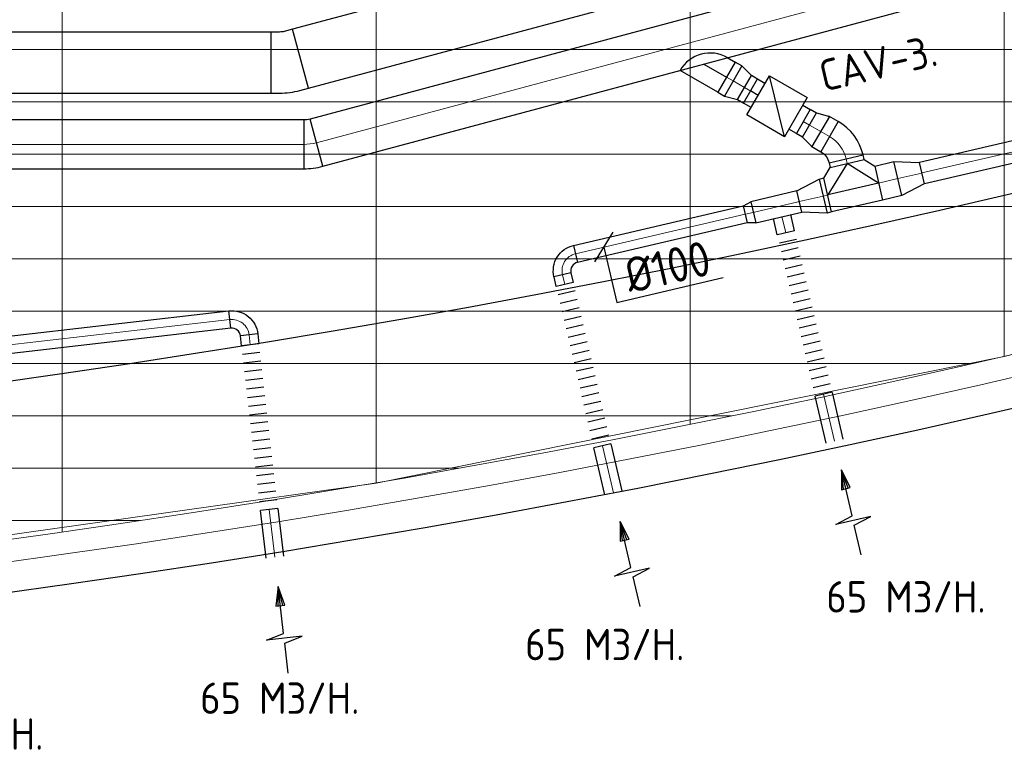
# Model space of a CAD drawing. Header units: millimetres. Extents: x -73257 to 31053, y 5203 to 51987.
# Tile 23 of 58: x -37011 to -31367, y 6462 to 10690. Entities that reach past the tile are written whole.
import ezdxf
from ezdxf.enums import TextEntityAlignment as Align

# ---------------------------------------------------------------- set-up
doc = ezdxf.new("R2010")
doc.units = ezdxf.units.MM
doc.header["$LTSCALE"] = 50
for name, color, linetype in [('4plfd', 254, 'Continuous'), ('BALKEN', 7, 'Continuous'), ('WL570---_RETOUR', 100, 'Continuous'), ('WL570---_TOEVOER', 200, 'Continuous'), ('WM570---', 2, 'Continuous'), ('WM570---_RETOUR', 2, 'Continuous')]:
    doc.layers.add(name, color=color, linetype=linetype)
doc.layers.add('WL570---_BESTAAND-HARTLIJN', color=161, linetype='Continuous', lineweight=0)
doc.styles.add('MAATVOERING', font='ISO')

# ---------------------------------------------------------------- blocks, each defined once
blk = doc.blocks.new('Groep-50')
at = {"color": 8, "linetype": 'Continuous', "lineweight": 13}
for p, q in [((-36854.9, 18999.1), (-36854.9, 7515.9)), ((-35054.9, 18999.1), (-35054.9, 7851)), ((-33254.9, 18999.1), (-33254.9, 8239.8)), ((-38654.9, 15502.4), (-38654.9, 7233.8)), ((-68159.5, 9999.1), (-27084.9, 9999.1)), ((-67238.6, 9699.1), (-28071.2, 9699.1)), ((-66254.9, 9399.1), (-28992, 9399.1)), ((-33254.9, 8239.9), (-29654.9, 9183.2)), ((-65366, 9099.1), (-29943.5, 9099.1)), ((-64290.1, 8799.1), (-31019.4, 8799.1)), ((-63133.8, 8499.1), (-32175.7, 8499.1)), ((-61877.5, 8199.1), (-33432, 8199.1)), ((-36854.9, 7514.1), (-33254.9, 8239.9)), ((-60492, 7899.1), (-34817.5, 7899.1)), ((-58929.6, 7599.1), (-36379.9, 7599.1)), ((-40454.9, 7003.9), (-36854.9, 7514.1)), ((-57102.8, 7299.1), (-38206.7, 7299.1))]:
    blk.add_line(p, q, dxfattribs=at)
at = {"color": 8, "linetype": 'Continuous', "lineweight": 13, "flags": 128}
blk.add_lwpolyline([(-22004.9, 19149), (-22004.9, 11828, -0.208473), (-73205.8, 11785.1), (-73304.9, 11828.1)], format="xyb", dxfattribs=at)
at = {"color": 8, "linetype": 'Continuous', "lineweight": 13}
blk.add_arc((-47654.8, 70538.1), 63940.9, 246.496301, 293.503386, dxfattribs=at)
blk = doc.blocks.new('Block plafond 3e verd')
at = {"layer": '4plfd'}
blk.add_blockref('Groep-50', (73304.912, -19149.14), dxfattribs=at)
blk = doc.blocks.new('AFZPIJL')
for points in [[(0, -10), (0, -6.52), (-2.06, -5.97), (2.06, -5.97), (0, -5.41), (0, 0)], [(-0.26, -2.22), (0, 0)], [(0.26, -2.22), (0, 0)]]:
    blk.add_lwpolyline(points)
blk.add_lwpolyline([(0.52, -2.22), (-0.52, -2.22), (0, 0)], close=True)
blk = doc.blocks.new('KARO')
for p, q in [((1, 0.5), (0, 0.5)), ((0, -0.5), (1, -0.5))]:
    blk.add_line(p, q)
at = {"invisible_edges": 15}
blk.add_3dface([(0, 0.5), (0, -0.5), (1, -0.5), (1, 0.5)], dxfattribs=at)
at = {"layer": 'WL570---_BESTAAND-HARTLIJN'}
blk.add_line((0, 0), (1, 0), dxfattribs=at)
blk = doc.blocks.new('FLLINE100')
blk.add_line((0, -50), (0, 50))
blk = doc.blocks.new('OEX10000100000')
at = {"rotation": 90}
for p in [(0, -50), (0, -100), (0, -150), (0, -200), (0, -250), (0, -300), (0, -350), (0, -400), (0, -450), (0, -500), (0, -550), (0, -600), (0, -650), (0, -700), (0, -750), (0, -800), (0, -850), (0, -900), (0, -950), (0, -1000)]:
    blk.add_blockref('FLLINE100', p, dxfattribs=at)
blk = doc.blocks.new('OBO10000090H')
blk.add_lwpolyline([(50, -100, 0.414214), (-100, 50), (-100, -50, -0.414214), (-50, -100)], format="xyb", close=True)
at = {"invisible_edges": 15}
for points in [[(-91.3, -50.8), (-74, 47.7), (-100, 50), (-100, -50)], [(-82.9, -53), (-48.7, 41), (-74, 47.7), (-91.3, -50.8)], [(-75, -56.7), (-25, 29.9), (-48.7, 41), (-82.9, -53)], [(-67.9, -61.7), (-3.6, 14.9), (-25, 29.9), (-75, -56.7)], [(-61.7, -67.9), (14.9, -3.6), (-3.6, 14.9), (-67.9, -61.7)], [(-56.7, -75), (29.9, -25), (14.9, -3.6), (-61.7, -67.9)], [(-53, -82.9), (41, -48.7), (29.9, -25), (-56.7, -75)], [(-50.8, -91.3), (47.7, -74), (41, -48.7), (-53, -82.9)], [(-50, -100), (50, -100), (47.7, -74), (-50.8, -91.3)]]:
    blk.add_3dface(points, dxfattribs=at)
at = {"layer": 'WL570---_BESTAAND-HARTLIJN'}
blk.add_arc((-100, -100), 100, 0, 90, dxfattribs=at)
blk = doc.blocks.new('OSV1251000460G')
blk.add_lwpolyline([(0, -62.5), (46.7, -50), (46.7, 50), (0, 62.5)], close=True)
at = {"layer": 'WL570---_BESTAAND-HARTLIJN'}
blk.add_line((0, 0), (46.7, 0), dxfattribs=at)
blk = doc.blocks.new('MVLINE')
blk.add_line((35.4, -35.4), (-35.4, 35.4))
blk = doc.blocks.new('OSV2001600740G')
blk.add_lwpolyline([(0, -100), (74.6, -80), (74.6, 80), (0, 100)], close=True)
at = {"layer": 'WL570---_BESTAAND-HARTLIJN'}
blk.add_line((0, 0), (74.6, 0), dxfattribs=at)
blk = doc.blocks.new('OSV20012501390G')
blk.add_lwpolyline([(0, -100), (140, -62.5), (140, 62.5), (0, 100)], close=True)
at = {"layer": 'WL570---_BESTAAND-HARTLIJN'}
blk.add_line((0, 0), (140, 0), dxfattribs=at)
blk = doc.blocks.new('OTS20020020000H')
at = {"layer": 'WL570---_RETOUR'}
blk.add_line((-150, 0), (150, 0), dxfattribs=at)
blk.add_lwpolyline([(-150, -100), (150, -100), (150, 100), (100, 150), (-100, 150), (-150, 100)], close=True, dxfattribs=at)
blk.add_lwpolyline([(-150, 0), (0, 150), (150, 0)], dxfattribs=at)
blk = doc.blocks.new('OBO20000047H')
blk.add_lwpolyline([(100, -86.7, 0.208), (4.6, 132.7), (-131.8, -13.6, -0.208), (-100, -86.7)], format="xyb", close=True)
at = {"invisible_edges": 15}
for points in [[(-125.4, -20.1), (23.7, 113.2), (4.6, 132.7), (-131.8, -13.6)], [(-119.7, -27.1), (41, 92), (23.7, 113.2), (-125.4, -20.1)], [(-114.6, -34.7), (56.2, 69.3), (41, 92), (-119.7, -27.1)], [(-110.2, -42.7), (69.4, 45.3), (56.2, 69.3), (-114.6, -34.7)], [(-106.6, -51), (80.3, 20.3), (69.4, 45.3), (-110.2, -42.7)], [(-103.7, -59.7), (88.9, -5.7), (80.3, 20.3), (-106.6, -51)], [(-101.7, -68.6), (95, -32.3), (88.9, -5.7), (-103.7, -59.7)], [(-100.4, -77.6), (98.8, -59.4), (95, -32.3), (-101.7, -68.6)], [(-100, -86.7), (100, -86.7), (98.8, -59.4), (-100.4, -77.6)]]:
    blk.add_3dface(points, dxfattribs=at)
at = {"layer": 'WL570---_BESTAAND-HARTLIJN'}
blk.add_arc((-200, -86.7), 200, 0, 47, dxfattribs=at)
blk = doc.blocks.new('OBO28000015H')
blk.add_lwpolyline([(140, -36.9, 0.065543), (125.7, 71.8), (-144.8, -0.6, -0.065543), (-140, -36.9)], format="xyb", close=True)
at = {"invisible_edges": 15}
for points in [[(-143.8, -4.6), (128.7, 60), (125.7, 71.8), (-144.8, -0.6)], [(-142.9, -8.6), (131.3, 48.1), (128.7, 60), (-143.8, -4.6)], [(-142.1, -12.6), (133.6, 36.1), (131.3, 48.1), (-142.9, -8.6)], [(-141.5, -16.6), (135.6, 24), (133.6, 36.1), (-142.1, -12.6)], [(-140.9, -20.6), (137.2, 11.9), (135.6, 24), (-141.5, -16.6)], [(-140.5, -24.7), (138.4, -0.3), (137.2, 11.9), (-140.9, -20.6)], [(-140.2, -28.7), (139.3, -12.4), (138.4, -0.3), (-140.5, -24.7)], [(-140.1, -32.8), (139.8, -24.6), (139.3, -12.4), (-140.2, -28.7)], [(-140, -36.9), (140, -36.9), (139.8, -24.6), (-140.1, -32.8)]]:
    blk.add_3dface(points, dxfattribs=at)
at = {"layer": 'WL570---_BESTAAND-HARTLIJN'}
blk.add_arc((-280, -36.9), 280, 0, 15, dxfattribs=at)
blk = doc.blocks.new('OZA2800200045L')
at = {"layer": 'WL570---_RETOUR'}
blk.add_line((0, 0), (-106.1, 106.1), dxfattribs=at)
blk.add_lwpolyline([(-141.4, 0), (-176.8, 35.4), (-35.4, 176.8), (141.4, 0)], dxfattribs=at)
blk.add_arc((0, 141.4), 200, 225, 315, dxfattribs=at)
blk = doc.blocks.new('KARH')
for p, q in [((1, 0.5), (0, 0.5)), ((0, -0.5), (1, -0.5))]:
    blk.add_line(p, q)
at = {"invisible_edges": 15}
blk.add_3dface([(0, 0.5), (0, -0.5), (1, -0.5), (1, 0.5)], dxfattribs=at)
blk = doc.blocks.new('VBO35020000050151-100')
blk.add_lwpolyline([(-175, -86.2), (175, -86.2), (175, -36.2, 0.065543), (159.7, 80.3), (146.7, 128.6), (-191.3, 38), (-178.4, -10.3, -0.065543), (-175, -36.2)], format="xyb", close=True)

msp = doc.modelspace()

# ---------------------------------------------------------------- linework, layer by layer
at = {"layer": 'BALKEN', "linetype": 'Continuous'}
for radius, start, end in [(63040.636, 247.03139405, 292.96833125), (64240.636, 246.32068853, 293.67904045)]:
    msp.add_arc((-45768.356, 71057.808), radius, start, end, dxfattribs=at)
at = {"layer": 'WL570---_RETOUR'}
for p, q in [((-32627.304, 10019.276), (-32713.891, 10369.423)), ((-32778.865, 10256.825), (-32822.172, 10281.815))]:
    msp.add_line(p, q, dxfattribs=at)
for points in [[(-32818.849, 10187.533), (-32862.156, 10212.523), (-32782.188, 10351.106), (-32738.881, 10326.116)], [(-32522.346, 10201.166), (-32479.039, 10176.176), (-32559.007, 10037.593), (-32602.314, 10062.583)]]:
    msp.add_lwpolyline(points, dxfattribs=at)
msp.add_lwpolyline([(-32627.304, 10019.276), (-32843.839, 10144.226), (-32713.891, 10369.423), (-32497.356, 10244.473)], close=True, dxfattribs=at)
at = {"layer": 'WM570---'}
msp.add_lwpolyline([(-33662.388, 9386.732), (-33588.354, 9069.498), (-32978.549, 9211.809)], dxfattribs=at)

# ---------------------------------------------------------------- block references
at = {"layer": 'WL570---_RETOUR'}
msp.add_blockref('Block plafond 3e verd', (-71418.596, 19669.012), dxfattribs=at)
for name, p, xscale, yscale, zscale, rotation in [('KARO', (-35310.375, 9985.445), 3456.326217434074, 280, 280, 14.9999999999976), ('KARO', (-32921.697, 10339.245), 43.37996027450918, 200, 200, 150.0000000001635), ('KARO', (-32857.048, 10301.939), 41.65426006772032, 160, 160, 330.013209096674), ('KARO', (-30338.695, 10161.826), 1540.570433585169, 125, 125, 193.1371647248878), ('KARO', (-32484.147, 10086.76), -41.65426006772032, 160, 160, 330.013209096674), ('KARO', (-35382.845, 9975.905), 3442.377950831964, 280, 280, 180), ('KARO', (-32423.372, 10051.69), 63.39175195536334, 200, 200, 330.0132090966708), ('KARO', (-32273.66, 9892.235), 27.24908398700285, 200, 200, 283.1371647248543), ('KARO', (-32087.3, 9753.717), -113.3662558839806, 200, 200, 193.1371647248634), ('KARO', (-32377.684, 9685.944), -28.82339029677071, 200, 200, 13.13716472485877), ('KARO', (-32805.803, 9586.025), 271.2217342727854, 125, 125, 13.13716472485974), ('KARO', (-33825.13, 9348.139), -999.0447346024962, 100, 100, 193.1360683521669), ('KARO', (-32619.864, 9468.463), -95.4620084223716, 100, 100, 283.1360683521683), ('KARO', (-33886.924, 9172.915), -55.98824614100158, 100, 100, 283.1360683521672), ('KARO', (-35806.509, 8971.247), -1494.792856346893, 100, 100, 6.548110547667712), ('KARO', (-35689.304, 8827.077), -56.55323533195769, 100, 100, 276.5481105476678), ('KARO', (-32403.167, 8542.866), -275.9456809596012, 100, 100, 103.1360683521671), ('KARO', (-33670.881, 8247.165), -275.9456809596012, 100, 100, 103.1360683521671), ('AFZPIJL', (-32300.936, 8110.011), -50, 50, 50, 13.13606835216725), ('KARO', (-35580.897, 7882.654), -275.9456809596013, 100, 100, 96.54811054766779), ('AFZPIJL', (-33568.651, 7814.31), -50, 50, 50, 13.13606835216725), ('AFZPIJL', (-35529.002, 7440.928), -50.00000000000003, 50, 50, 6.548110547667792)]:
    msp.add_blockref(name, p, dxfattribs=dict(at, xscale=xscale, yscale=yscale, zscale=zscale, rotation=rotation))
for name, p, rotation in [('OZA2800200045L', (-33089.169, 10435.935), 195.0000000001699), ('OSV2001600740G', (-32921.697, 10339.245), 330.013209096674), ('OBO28000015H', (-35345.982, 9975.905), 270), ('OBO20000047H', (-32293.367, 9976.671), 13.13716472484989)]:
    msp.add_blockref(name, p, dxfattribs=dict(at, rotation=rotation))
at = {"layer": 'WL570---_RETOUR', "xscale": -1}
for name, p, rotation in [('OSV2001600740G', (-32419.498, 10049.454), 330.013209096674), ('OTS20020020000H', (-32233.375, 9719.625), 13.13716472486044), ('OSV20012501390G', (-31976.901, 9779.484), 193.1371647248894), ('OSV20012501390G', (-32405.753, 9679.393), 13.13716472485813), ('OSV1251000460G', (-32805.803, 9586.025), 13.1371647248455), ('OEX10000100000', (-32391.945, 8494.783), 193.1360683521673), ('OBO10000090H', (-33922.513, 9325.413), 13.13606835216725), ('OEX10000100000', (-33659.66, 8199.082), 193.1360683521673), ('OBO10000090H', (-35707.161, 8982.651), 276.5481105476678), ('OEX10000100000', (-35575.266, 7833.601), 186.5481105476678)]:
    msp.add_blockref(name, p, dxfattribs=dict(at, rotation=rotation))
at = {"layer": 'WL570---_TOEVOER', "yscale": 350, "zscale": 200}
for p, xscale, rotation in [((-35401.82, 10467.157), 2812.315794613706, 15.00000000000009), ((-35571.291, 10444.845), 5404.612537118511, 180)]:
    msp.add_blockref('KARH', p, dxfattribs=dict(at, xscale=xscale, rotation=rotation))
at = {"layer": 'WL570---_TOEVOER', "rotation": 270}
msp.add_blockref('VBO35020000050151-100', (-35485.087, 10444.845), dxfattribs=at)
at = {"layer": 'WM570---', "xscale": -1.999999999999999, "yscale": 2, "zscale": 2, "rotation": 13.13606835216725}
msp.add_blockref('MVLINE', (-33662.388, 9386.732), dxfattribs=at)

# ---------------------------------------------------------------- texts
at = {"layer": 'WM570---', "style": 'MAATVOERING'}
msp.add_text('CAV-3.', height=180, rotation=13.137165, dxfattribs=at).set_placement((-32401.111, 10276.799))
msp.add_text('%%c100', height=200, rotation=13.138261, dxfattribs=at).set_placement((-33035.197, 9232.029), align=Align.RIGHT)
at = {"layer": 'WM570---_RETOUR', "style": 'MAATVOERING'}
for p in [(-32387.481, 7291.835), (-34113.776, 7018.465), (-35976.808, 6710.925), (-37788.564, 6505.898)]:
    msp.add_text('65 M3/H.', height=180, dxfattribs=at).set_placement(p)

doc.saveas('drawing.dxf')
